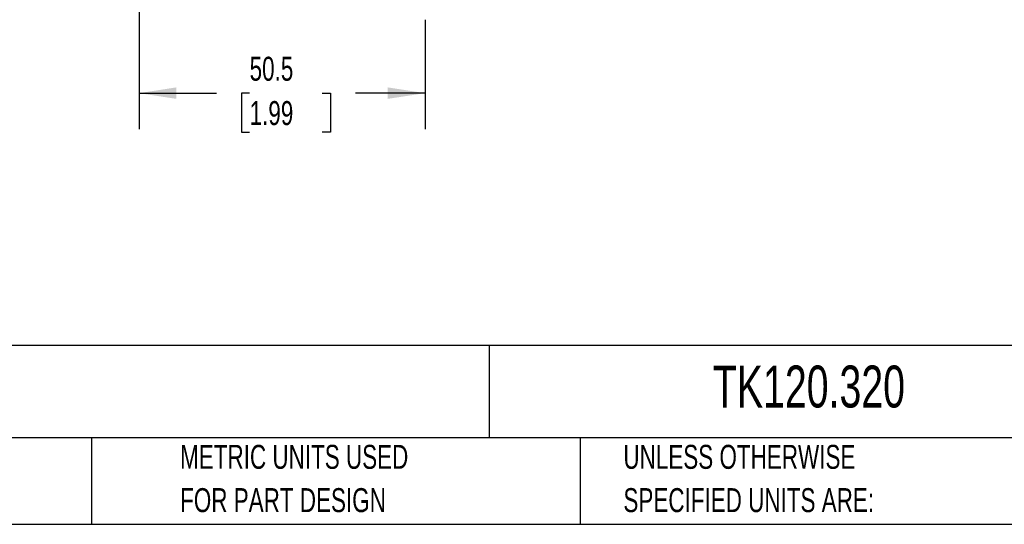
# Model space of a CAD drawing. Header units: millimetres. Extents: x 13 to 546, y 13 to 419.
# Tile 2 of 16: x 229 to 402, y 13 to 102. Entities that reach past the tile are written whole.
import ezdxf

# ---------------------------------------------------------------- set-up
doc = ezdxf.new("R2010")
doc.units = ezdxf.units.MM
doc.header["$LTSCALE"] = 2
doc.layers.add('DIMENSIONS', color=140, linetype='Continuous', lineweight=25)
doc.layers.add('TEXT', color=140, linetype='Continuous', lineweight=25)
doc.styles.add('SLDTEXTSTYLE0', font='TXT', dxfattribs={"width": 0.7})
doc.dimstyles.new('SLDDIMSTYLE0', dxfattribs={"dimtxt": 4.316016, "dimasz": 6.604, "dimexe": 0, "dimexo": 0.0625, "dimgap": 1.079004, "dimtad": 0, "dimtih": 1, "dimtoh": 1, "dimrnd": 1e-09, "dimzin": 12, "dimdsep": 46, "dimtxsty": 'SLDTEXTSTYLE0', "dimsah": 1, "dimcen": 0.09, "dimadec": 0, "dimazin": 3, "dimtfac": 1, "dimtofl": 0, "dimtmove": 0, "dimatfit": 3, "dimfxl": 0, "dimfrac": 2, "dimtolj": 1, "dimtzin": 12, "dimarcsym": 0})

# ---------------------------------------------------------------- blocks, each defined once
blk = doc.blocks.new('_D_5')
at = {"layer": 'DIMENSIONS'}
for p, q in [((249.71, 161.83), (249.71, 82.47)), ((300.21, 101.74), (300.21, 82.47)), ((249.71, 88.82), (263.38, 88.82)), ((269.23, 88.82), (267.78, 88.82)), ((267.78, 88.82), (267.78, 81.96)), ((282.05, 88.82), (283.5, 88.82)), ((283.5, 88.82), (283.5, 81.96)), ((300.21, 88.82), (287.9, 88.82)), ((267.78, 81.96), (269.23, 81.96)), ((283.5, 81.96), (282.05, 81.96))]:
    blk.add_line(p, q, dxfattribs=at)
for points in [[(249.71, 88.82), (256.31, 87.81), (256.31, 89.84)], [(300.21, 88.82), (293.6, 89.84), (293.6, 87.81)]]:
    blk.add_solid(points, dxfattribs=at)
at = {"layer": 'DIMENSIONS', "char_height": 4.233, "attachment_point": 1, "style": 'SLDTEXTSTYLE0'}
for s, insert in [('50.5', (269.23, 95.25)), ('1.99', (269.23, 87.42))]:
    blk.add_mtext(s, dxfattribs=dict(at, insert=insert))

msp = doc.modelspace()

# ---------------------------------------------------------------- linework, layer by layer
at = {"layer": 'TEXT'}
for p, q in [((546.1, 44.252), (12.7, 44.252)), ((311.518, 44.252), (311.518, 27.94)), ((546.1, 27.94), (12.7, 27.94)), ((241.293, 27.94), (241.293, 12.7)), ((327.56, 27.94), (327.56, 12.7)), ((12.7, 12.7), (546.1, 12.7))]:
    msp.add_line(p, q, dxfattribs=at)

# ---------------------------------------------------------------- texts
at = {"layer": 'TEXT', "attachment_point": 1, "style": 'SLDTEXTSTYLE0'}
for s, insert, char_height in [('TEKNOKOL SUSPENSION ARM FITTING, STRAIGHT SWIVEL COUPLING, 310 DEGREES MOVEMENT RANGE,', (15.931, 41.24), 3.70417), ('TK120.320', (351.004, 40.729), 7.4083), ('METRIC UNITS USED', (256.957, 26.728), 4.23333), ('UNLESS OTHERWISE', (335.216, 26.728), 4.23333), ('FOR PART DESIGN', (256.957, 19.084), 4.23333), ('SPECIFIED UNITS ARE:', (335.216, 19.084), 4.23333)]:
    msp.add_mtext(s, dxfattribs=dict(at, insert=insert, char_height=char_height))

# ---------------------------------------------------------------- dimensions: what is measured, and where the dimension line sits
at = {"layer": 'DIMENSIONS'}
dim = msp.add_linear_dim(base=(249.708, 88.822), p1=(300.208, 104.278), p2=(249.708, 164.373), dimstyle='SLDDIMSTYLE0', dxfattribs=at)
dim.commit()
dim.dimension.update_dxf_attribs({"geometry": '_D_5', "text_midpoint": (275.639, 88.822), "dimtype": 160})

doc.saveas('drawing.dxf')
